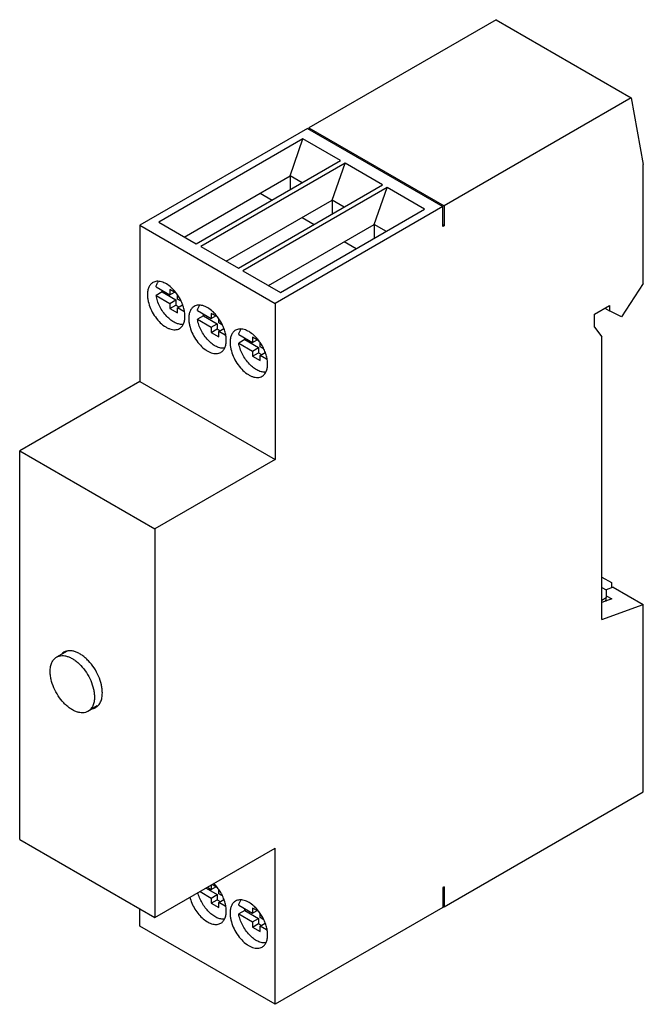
# Model space of a CAD drawing. Header units: millimetres. Extents: x 9.9 to 68.6, y 8.4 to 101.1.
import ezdxf

# ---------------------------------------------------------------- set-up
doc = ezdxf.new("R2010")
doc.units = ezdxf.units.MM
doc.header["$LTSCALE"] = 7.123016
doc.layers.get('0').update_dxf_attribs({"linetype": 'CONTINUOUS'})

msp = doc.modelspace()

# ---------------------------------------------------------------- linework, layer by layer
at = {"color": 7, "linetype": 'Continuous'}
for p, q in [((54.718, 101.106), (37.111, 90.941)), ((54.718, 101.106), (67.446, 93.758)), ((67.446, 93.758), (49.839, 83.593)), ((67.446, 93.758), (68.577, 87.471)), ((36.969, 90.859), (21.201, 81.756)), ((36.969, 90.859), (49.697, 83.511)), ((37.111, 90.941), (37.111, 90.778)), ((37.111, 90.941), (49.839, 83.593)), ((36.545, 89.88), (22.969, 82.041)), ((35.343, 86.41), (36.545, 89.88)), ((40.081, 87.838), (36.545, 89.88)), ((26.504, 80), (40.081, 87.838)), ((40.505, 87.594), (26.928, 79.755)), ((39.303, 84.123), (40.505, 87.594)), ((44.04, 85.552), (40.505, 87.594)), ((68.577, 76.285), (68.577, 87.471)), ((25.373, 80.653), (35.343, 86.41)), ((35.343, 86.41), (35.343, 85.103)), ((36.474, 85.756), (35.343, 86.41)), ((30.464, 77.714), (44.04, 85.552)), ((44.465, 85.307), (30.888, 77.469)), ((43.263, 81.837), (44.465, 85.307)), ((48, 83.266), (44.465, 85.307)), ((32.515, 84.777), (33.646, 84.123)), ((29.333, 78.367), (39.303, 84.123)), ((49.697, 83.511), (33.929, 74.407)), ((39.303, 84.123), (39.303, 82.817)), ((40.434, 83.47), (39.303, 84.123)), ((49.697, 81.633), (49.697, 83.511)), ((49.839, 83.593), (49.839, 81.715)), ((34.424, 75.428), (48, 83.266)), ((36.474, 82.49), (37.606, 81.837)), ((21.201, 81.756), (21.201, 67.059)), ((21.201, 81.756), (33.929, 74.407)), ((22.969, 82.041), (26.504, 80)), ((33.292, 76.081), (43.263, 81.837)), ((43.263, 81.837), (43.263, 80.531)), ((44.394, 81.184), (43.263, 81.837)), ((49.839, 81.715), (49.697, 81.796)), ((49.839, 81.715), (49.697, 81.633)), ((26.928, 79.755), (30.464, 77.714)), ((41.566, 79.551), (40.434, 80.204)), ((30.888, 77.469), (34.424, 75.428)), ((68.577, 76.285), (66.526, 73.141)), ((22.723, 75.978), (24.029, 75.224)), ((23.289, 75.488), (22.723, 75.161)), ((22.723, 75.161), (24.029, 74.407)), ((23.289, 75.488), (24.595, 74.734)), ((24.029, 75.713), (24.029, 75.224)), ((24.607, 75.38), (24.029, 75.713)), ((24.029, 75.224), (24.454, 75.469)), ((24.736, 74.815), (24.736, 75.155)), ((24.029, 74.407), (24.595, 74.734)), ((24.029, 74.407), (24.029, 73.917)), ((24.029, 73.917), (24.595, 74.244)), ((24.595, 74.734), (24.595, 74.244)), ((24.595, 74.244), (24.878, 74.08)), ((25.031, 74.645), (24.736, 74.815)), ((24.736, 73.999), (25.219, 74.277)), ((33.929, 74.407), (33.929, 59.71)), ((63.981, 73.386), (65.395, 74.203)), ((65.395, 74.203), (65.395, 73.713)), ((24.029, 73.917), (24.736, 73.509)), ((24.736, 73.509), (24.736, 73.999)), ((25.349, 73.645), (24.736, 73.999)), ((26.612, 73.732), (27.918, 72.978)), ((27.178, 73.243), (26.612, 72.916)), ((27.178, 73.243), (28.484, 72.488)), ((27.918, 73.468), (27.918, 72.978)), ((28.496, 73.135), (27.918, 73.468)), ((27.918, 72.978), (28.343, 73.223)), ((63.981, 72.162), (63.981, 73.386)), ((64.971, 73.958), (65.395, 73.713)), ((66.526, 73.141), (65.395, 73.713)), ((26.612, 72.916), (27.918, 72.162)), ((27.918, 72.162), (28.484, 72.488)), ((28.484, 72.488), (28.484, 71.998)), ((28.626, 72.57), (28.626, 72.91)), ((28.92, 72.4), (28.626, 72.57)), ((27.918, 72.162), (27.918, 71.672)), ((27.918, 71.672), (28.484, 71.998)), ((27.918, 71.672), (28.626, 71.264)), ((28.484, 71.998), (28.767, 71.835)), ((28.626, 71.754), (29.108, 72.032)), ((28.626, 71.264), (28.626, 71.754)), ((29.238, 71.4), (28.626, 71.754)), ((30.501, 71.487), (31.808, 70.733)), ((63.981, 72.162), (64.688, 71.263)), ((31.067, 70.997), (30.501, 70.671)), ((30.501, 70.671), (31.808, 69.916)), ((31.067, 70.997), (32.373, 70.243)), ((31.808, 71.223), (31.808, 70.733)), ((32.385, 70.89), (31.808, 71.223)), ((31.808, 70.733), (32.232, 70.978)), ((32.515, 70.325), (32.515, 70.665)), ((64.688, 44.645), (64.688, 71.263)), ((31.808, 69.916), (32.373, 70.243)), ((31.808, 69.916), (31.808, 69.427)), ((31.808, 69.427), (32.373, 69.753)), ((32.373, 70.243), (32.373, 69.753)), ((32.373, 69.753), (32.656, 69.59)), ((32.809, 70.155), (32.515, 70.325)), ((32.515, 69.508), (32.997, 69.787)), ((32.515, 69.018), (32.515, 69.508)), ((33.127, 69.155), (32.515, 69.508)), ((31.808, 69.427), (32.515, 69.018)), ((21.201, 67.059), (9.887, 60.527)), ((21.201, 67.059), (33.929, 59.71)), ((9.887, 23.947), (9.887, 60.527)), ((9.887, 60.527), (22.615, 53.178)), ((33.929, 59.71), (22.615, 53.178)), ((22.615, 53.178), (22.615, 16.599)), ((64.688, 48.646), (65.572, 48.136)), ((64.688, 47.666), (65.077, 47.442)), ((65.749, 47.707), (65.071, 47.458)), ((65.077, 47.442), (65.077, 46.709)), ((65.572, 48.136), (65.572, 47.642)), ((65.749, 47.707), (68.577, 46.074)), ((64.688, 46.484), (65.077, 46.709)), ((65.607, 46.586), (64.688, 46.249)), ((65.077, 46.893), (65.607, 46.586)), ((64.688, 44.645), (68.577, 46.074)), ((68.577, 28.438), (68.577, 46.074)), ((14.342, 41.683), (13.362, 41.118)), ((17.185, 36.512), (16.312, 36.008)), ((49.839, 17.619), (68.577, 28.438)), ((9.887, 23.947), (22.615, 16.599)), ((22.615, 16.599), (33.929, 23.131)), ((33.929, 8.434), (33.929, 23.131)), ((27.918, 19.661), (27.918, 19.252)), ((27.918, 19.252), (28.343, 19.497)), ((28.496, 19.409), (27.989, 19.702)), ((49.839, 19.497), (49.697, 19.416)), ((49.839, 19.497), (49.839, 17.619)), ((26.858, 19.048), (27.918, 18.436)), ((27.423, 19.375), (28.484, 18.763)), ((27.565, 19.457), (27.918, 19.252)), ((27.918, 18.436), (28.484, 18.763)), ((28.484, 18.763), (28.484, 18.273)), ((28.626, 18.844), (28.626, 19.184)), ((28.92, 18.674), (28.626, 18.844)), ((49.697, 19.416), (49.697, 17.538)), ((27.918, 18.436), (27.918, 17.946)), ((27.918, 17.946), (28.484, 18.273)), ((27.918, 17.946), (28.626, 17.538)), ((28.484, 18.273), (28.767, 18.109)), ((28.626, 18.028), (29.108, 18.306)), ((29.238, 17.674), (28.626, 18.028)), ((28.626, 17.538), (28.626, 18.028)), ((30.501, 17.761), (31.808, 17.007)), ((49.697, 17.701), (49.839, 17.619)), ((21.201, 15.782), (21.201, 17.416)), ((31.067, 17.271), (30.501, 16.945)), ((30.501, 16.945), (31.808, 16.191)), ((31.067, 17.271), (32.373, 16.517)), ((32.385, 17.164), (31.808, 17.497)), ((31.808, 17.497), (31.808, 17.007)), ((31.808, 17.007), (32.232, 17.252)), ((32.515, 16.599), (32.515, 16.939)), ((49.697, 17.538), (33.929, 8.434)), ((33.929, 8.434), (21.201, 15.782)), ((31.808, 16.191), (32.373, 16.517)), ((31.808, 16.191), (31.808, 15.701)), ((31.808, 15.701), (32.373, 16.027)), ((32.373, 16.517), (32.373, 16.027)), ((32.373, 16.027), (32.656, 15.864)), ((32.809, 16.429), (32.515, 16.599)), ((32.515, 15.782), (32.997, 16.061)), ((33.127, 15.429), (32.515, 15.782)), ((32.515, 15.292), (32.515, 15.782)), ((31.808, 15.701), (32.515, 15.292))]:
    msp.add_line(p, q, dxfattribs=at)
for centre, radius, start, end in [((26.117, 75.96), 2.867, 185.90951, 189.47953), ((21.332, 72.868), 4.14, 35.78198, 38.72741), ((21.2, 72.774), 4.302, 29.99696, 35.76676), ((30.006, 73.715), 2.867, 185.90951, 189.47953), ((25.221, 70.622), 4.14, 35.78198, 38.72741), ((25.089, 70.529), 4.302, 29.99696, 35.76676), ((33.895, 71.469), 2.867, 185.90951, 189.47953), ((29.111, 68.377), 4.14, 35.78198, 38.72741), ((28.978, 68.283), 4.302, 29.99696, 35.76676), ((14.547, 40.698), 1.005, 119.99752, 131.11141), ((25.221, 16.897), 4.14, 35.78198, 38.72741), ((25.089, 16.803), 4.302, 29.99696, 35.76676), ((33.895, 17.744), 2.867, 185.90951, 189.47953), ((29.111, 14.651), 4.14, 35.78198, 38.72741), ((28.978, 14.557), 4.302, 29.99696, 35.76676)]:
    msp.add_arc(centre, radius, start, end, dxfattribs=at)
for points, knots in [([(22.426, 76.368), (22.343, 76.32), (22.189, 76.191), (22.025, 75.922), (21.927, 75.591), (21.908, 75.35), (21.908, 75.224)], [0, 0, 0, 0, 0.217784, 0.450917, 0.710308, 1, 1, 1, 1]), ([(24.154, 75.892), (24.011, 76.021), (23.723, 76.24), (23.322, 76.423), (23.013, 76.484), (22.8, 76.489), (22.602, 76.452), (22.481, 76.4), (22.426, 76.368)], [0, 0, 0, 0, 0.301777, 0.566648, 0.685147, 0.795396, 0.899389, 1, 1, 1, 1]), ([(22.723, 75.978), (22.743, 76.076), (22.8, 76.26), (22.899, 76.427), (22.957, 76.497)], [0, 0, 0, 0, 0.5242, 1, 1, 1, 1]), ([(21.908, 75.224), (21.908, 75.12), (21.922, 74.906), (22.001, 74.463), (22.191, 73.901), (22.535, 73.265), (22.971, 72.706), (23.396, 72.33), (23.753, 72.112), (24.011, 71.998), (24.263, 71.931), (24.504, 71.913), (24.728, 71.946), (24.864, 72.002), (24.926, 72.038)], [0, 0, 0, 0, 0.062392, 0.128832, 0.270353, 0.417443, 0.561717, 0.695324, 0.756318, 0.812798, 0.864737, 0.91255, 0.957158, 1, 1, 1, 1]), ([(25.289, 72.431), (25.167, 72.413), (24.972, 72.423), (24.718, 72.492), (24.44, 72.608), (24.093, 72.829), (23.706, 73.185), (23.357, 73.62), (23.065, 74.109), (22.845, 74.626), (22.753, 74.985), (22.723, 75.161)], [0, 0, 0, 0, 0.091096, 0.141554, 0.195598, 0.314154, 0.444992, 0.584174, 0.726637, 0.867001, 1, 1, 1, 1]), ([(24.562, 75.458), (24.53, 75.497), (24.403, 75.65), (24.264, 75.793), (24.154, 75.892)], [0, 0, 0, 0, 0.255836, 1, 1, 1, 1]), ([(25.444, 73.182), (25.444, 73.322), (25.418, 73.613), (25.316, 74.052), (25.152, 74.496), (25.007, 74.784), (24.926, 74.925)], [0, 0, 0, 0, 0.228246, 0.474694, 0.733948, 1, 1, 1, 1]), ([(28.043, 73.647), (27.9, 73.775), (27.612, 73.995), (27.211, 74.178), (26.902, 74.239), (26.689, 74.243), (26.491, 74.207), (26.37, 74.155), (26.315, 74.123)], [0, 0, 0, 0, 0.301777, 0.566648, 0.685147, 0.795396, 0.899389, 1, 1, 1, 1]), ([(26.612, 73.732), (26.632, 73.831), (26.689, 74.015), (26.788, 74.181), (26.846, 74.251)], [0, 0, 0, 0, 0.5242, 1, 1, 1, 1]), ([(26.315, 74.123), (26.232, 74.075), (26.078, 73.945), (25.914, 73.677), (25.816, 73.346), (25.797, 73.105), (25.797, 72.978)], [0, 0, 0, 0, 0.217784, 0.450917, 0.710308, 1, 1, 1, 1]), ([(28.451, 73.212), (28.419, 73.252), (28.292, 73.405), (28.153, 73.548), (28.043, 73.647)], [0, 0, 0, 0, 0.255836, 1, 1, 1, 1]), ([(24.926, 72.038), (25.008, 72.086), (25.163, 72.215), (25.327, 72.484), (25.424, 72.815), (25.444, 73.056), (25.444, 73.182)], [0, 0, 0, 0, 0.217784, 0.450917, 0.710308, 1, 1, 1, 1]), ([(25.797, 72.978), (25.797, 72.875), (25.811, 72.66), (25.89, 72.218), (26.08, 71.655), (26.424, 71.02), (26.861, 70.461), (27.285, 70.085), (27.642, 69.867), (27.9, 69.752), (28.152, 69.685), (28.393, 69.668), (28.617, 69.701), (28.753, 69.757), (28.815, 69.793)], [0, 0, 0, 0, 0.062392, 0.128832, 0.270353, 0.417443, 0.561717, 0.695324, 0.756318, 0.812798, 0.864737, 0.91255, 0.957158, 1, 1, 1, 1]), ([(29.178, 70.186), (29.056, 70.167), (28.861, 70.177), (28.607, 70.247), (28.329, 70.363), (27.982, 70.584), (27.595, 70.94), (27.246, 71.374), (26.954, 71.864), (26.735, 72.381), (26.642, 72.739), (26.612, 72.916)], [0, 0, 0, 0, 0.091096, 0.141554, 0.195598, 0.314154, 0.444992, 0.584174, 0.726637, 0.867001, 1, 1, 1, 1]), ([(29.333, 70.937), (29.333, 71.077), (29.307, 71.368), (29.205, 71.806), (29.042, 72.251), (28.896, 72.538), (28.815, 72.679)], [0, 0, 0, 0, 0.228246, 0.474694, 0.733948, 1, 1, 1, 1]), ([(30.204, 71.877), (30.122, 71.83), (29.967, 71.7), (29.803, 71.431), (29.705, 71.1), (29.686, 70.86), (29.686, 70.733)], [0, 0, 0, 0, 0.217784, 0.450917, 0.710308, 1, 1, 1, 1]), ([(31.932, 71.402), (31.79, 71.53), (31.501, 71.749), (31.1, 71.932), (30.791, 71.994), (30.578, 71.998), (30.38, 71.961), (30.259, 71.909), (30.204, 71.877)], [0, 0, 0, 0, 0.301777, 0.566648, 0.685147, 0.795396, 0.899389, 1, 1, 1, 1]), ([(30.501, 71.487), (30.522, 71.585), (30.578, 71.77), (30.677, 71.936), (30.735, 72.006)], [0, 0, 0, 0, 0.5242, 1, 1, 1, 1]), ([(32.34, 70.967), (32.308, 71.007), (32.181, 71.159), (32.042, 71.302), (31.932, 71.402)], [0, 0, 0, 0, 0.255836, 1, 1, 1, 1]), ([(28.815, 69.793), (28.897, 69.84), (29.052, 69.97), (29.216, 70.239), (29.313, 70.569), (29.333, 70.81), (29.333, 70.937)], [0, 0, 0, 0, 0.217784, 0.450917, 0.710308, 1, 1, 1, 1]), ([(29.686, 70.733), (29.686, 70.629), (29.7, 70.415), (29.779, 69.972), (29.969, 69.41), (30.313, 68.775), (30.75, 68.216), (31.174, 67.84), (31.531, 67.621), (31.789, 67.507), (32.041, 67.44), (32.282, 67.422), (32.506, 67.455), (32.642, 67.512), (32.704, 67.547)], [0, 0, 0, 0, 0.062392, 0.128832, 0.270353, 0.417443, 0.561717, 0.695324, 0.756318, 0.812798, 0.864737, 0.91255, 0.957158, 1, 1, 1, 1]), ([(33.067, 67.94), (32.945, 67.922), (32.75, 67.932), (32.496, 68.001), (32.218, 68.117), (31.871, 68.339), (31.484, 68.694), (31.135, 69.129), (30.843, 69.619), (30.624, 70.136), (30.531, 70.494), (30.501, 70.671)], [0, 0, 0, 0, 0.091096, 0.141554, 0.195598, 0.314154, 0.444992, 0.584174, 0.726637, 0.867001, 1, 1, 1, 1]), ([(33.222, 68.692), (33.222, 68.831), (33.196, 69.122), (33.094, 69.561), (32.931, 70.005), (32.785, 70.293), (32.704, 70.434)], [0, 0, 0, 0, 0.228246, 0.474694, 0.733948, 1, 1, 1, 1]), ([(32.704, 67.547), (32.786, 67.595), (32.941, 67.725), (33.105, 67.993), (33.203, 68.324), (33.222, 68.565), (33.222, 68.692)], [0, 0, 0, 0, 0.217784, 0.450917, 0.710308, 1, 1, 1, 1]), ([(65.049, 46.333), (65.054, 46.363), (65.07, 46.487), (65.077, 46.613), (65.077, 46.709)], [0, 0, 0, 0, 0.242206, 1, 1, 1, 1]), ([(17.665, 37.746), (17.665, 37.871), (17.649, 38.128), (17.554, 38.659), (17.326, 39.334), (16.913, 40.096), (16.469, 40.665), (16.069, 41.05), (15.763, 41.29), (15.452, 41.48), (15.142, 41.617), (14.839, 41.698), (14.55, 41.719), (14.281, 41.68), (14.118, 41.612), (14.044, 41.569)], [0, 0, 0, 0, 0.062392, 0.128812, 0.270304, 0.417363, 0.561611, 0.630247, 0.695375, 0.75636, 0.812832, 0.864765, 0.912567, 0.957168, 1, 1, 1, 1]), ([(12.751, 39.767), (12.751, 39.917), (12.774, 40.201), (12.889, 40.591), (13.054, 40.861), (13.221, 41.025), (13.314, 41.09), (13.362, 41.118)], [0, 0, 0, 0, 0.289529, 0.548667, 0.781631, 0.891839, 1, 1, 1, 1]), ([(13.362, 41.118), (13.435, 41.16), (13.595, 41.226), (13.86, 41.265), (14.144, 41.244), (14.441, 41.165), (14.746, 41.03), (15.052, 40.843), (15.353, 40.607), (15.747, 40.229), (16.183, 39.669), (16.589, 38.92), (16.813, 38.256), (16.906, 37.734), (16.923, 37.481), (16.923, 37.359)], [0, 0, 0, 0, 0.04283, 0.08743, 0.13523, 0.187162, 0.243631, 0.304612, 0.369737, 0.438371, 0.582621, 0.729687, 0.871186, 0.937607, 1, 1, 1, 1]), ([(16.312, 36.008), (16.239, 35.966), (16.079, 35.899), (15.814, 35.861), (15.53, 35.882), (15.233, 35.961), (14.928, 36.095), (14.622, 36.283), (14.321, 36.518), (13.927, 36.897), (13.491, 37.457), (13.085, 38.206), (12.861, 38.869), (12.768, 39.392), (12.751, 39.645), (12.751, 39.767)], [0, 0, 0, 0, 0.04283, 0.08743, 0.13523, 0.187162, 0.243631, 0.304612, 0.369737, 0.438371, 0.582621, 0.729687, 0.871186, 0.937607, 1, 1, 1, 1]), ([(16.923, 37.359), (16.923, 37.209), (16.9, 36.925), (16.785, 36.534), (16.62, 36.265), (16.453, 36.101), (16.36, 36.036), (16.312, 36.008)], [0, 0, 0, 0, 0.289529, 0.548667, 0.781631, 0.891839, 1, 1, 1, 1]), ([(17.044, 36.373), (17.093, 36.401), (17.188, 36.467), (17.357, 36.634), (17.526, 36.908), (17.642, 37.305), (17.665, 37.594), (17.665, 37.746)], [0, 0, 0, 0, 0.108161, 0.218368, 0.451329, 0.71047, 1, 1, 1, 1]), ([(16.747, 36.259), (16.773, 36.265), (16.876, 36.291), (16.975, 36.333), (17.044, 36.373)], [0, 0, 0, 0, 0.253904, 1, 1, 1, 1]), ([(28.451, 19.486), (28.426, 19.517), (28.328, 19.636), (28.223, 19.749), (28.141, 19.829)], [0, 0, 0, 0, 0.25417, 1, 1, 1, 1]), ([(29.178, 16.46), (29.063, 16.443), (28.812, 16.452), (28.433, 16.579), (28.05, 16.808), (27.68, 17.128), (27.339, 17.523), (27.044, 17.973), (26.81, 18.456), (26.7, 18.794), (26.659, 18.963)], [0, 0, 0, 0, 0.091033, 0.194413, 0.31138, 0.440459, 0.578385, 0.720817, 0.862908, 1, 1, 1, 1]), ([(29.333, 17.211), (29.333, 17.351), (29.307, 17.642), (29.205, 18.08), (29.042, 18.525), (28.896, 18.812), (28.815, 18.953)], [0, 0, 0, 0, 0.228246, 0.474694, 0.733948, 1, 1, 1, 1]), ([(25.893, 18.532), (25.944, 18.335), (26.08, 17.943), (26.368, 17.391), (26.73, 16.89), (27.143, 16.471), (27.582, 16.159), (27.965, 15.998), (28.257, 15.948), (28.459, 15.948), (28.647, 15.986), (28.762, 16.036), (28.815, 16.067)], [0, 0, 0, 0, 0.143048, 0.291039, 0.437718, 0.577044, 0.703983, 0.815563, 0.865706, 0.912559, 0.956942, 1, 1, 1, 1]), ([(30.204, 18.152), (30.122, 18.104), (29.967, 17.974), (29.803, 17.706), (29.705, 17.375), (29.686, 17.134), (29.686, 17.007)], [0, 0, 0, 0, 0.217784, 0.450917, 0.710308, 1, 1, 1, 1]), ([(31.932, 17.676), (31.79, 17.804), (31.501, 18.023), (31.1, 18.207), (30.791, 18.268), (30.578, 18.272), (30.38, 18.235), (30.259, 18.184), (30.204, 18.152)], [0, 0, 0, 0, 0.301777, 0.566648, 0.685147, 0.795396, 0.899389, 1, 1, 1, 1]), ([(30.501, 17.761), (30.522, 17.859), (30.578, 18.044), (30.677, 18.21), (30.735, 18.28)], [0, 0, 0, 0, 0.5242, 1, 1, 1, 1]), ([(32.34, 17.241), (32.308, 17.281), (32.181, 17.434), (32.042, 17.577), (31.932, 17.676)], [0, 0, 0, 0, 0.255836, 1, 1, 1, 1]), ([(28.815, 16.067), (28.897, 16.114), (29.052, 16.244), (29.216, 16.513), (29.313, 16.844), (29.333, 17.085), (29.333, 17.211)], [0, 0, 0, 0, 0.217784, 0.450917, 0.710308, 1, 1, 1, 1]), ([(29.686, 17.007), (29.686, 16.903), (29.7, 16.689), (29.779, 16.246), (29.969, 15.684), (30.313, 15.049), (30.75, 14.49), (31.174, 14.114), (31.531, 13.895), (31.789, 13.781), (32.041, 13.714), (32.282, 13.696), (32.506, 13.729), (32.642, 13.786), (32.704, 13.821)], [0, 0, 0, 0, 0.062392, 0.128832, 0.270353, 0.417443, 0.561717, 0.695324, 0.756318, 0.812798, 0.864737, 0.91255, 0.957158, 1, 1, 1, 1]), ([(33.067, 14.215), (32.945, 14.196), (32.75, 14.206), (32.496, 14.276), (32.218, 14.391), (31.871, 14.613), (31.484, 14.969), (31.135, 15.403), (30.843, 15.893), (30.624, 16.41), (30.531, 16.768), (30.501, 16.945)], [0, 0, 0, 0, 0.091096, 0.141554, 0.195598, 0.314154, 0.444992, 0.584174, 0.726637, 0.867001, 1, 1, 1, 1]), ([(33.222, 14.966), (33.222, 15.106), (33.196, 15.396), (33.094, 15.835), (32.931, 16.279), (32.785, 16.567), (32.704, 16.708)], [0, 0, 0, 0, 0.228246, 0.474694, 0.733948, 1, 1, 1, 1]), ([(32.704, 13.821), (32.786, 13.869), (32.941, 13.999), (33.105, 14.267), (33.203, 14.598), (33.222, 14.839), (33.222, 14.966)], [0, 0, 0, 0, 0.217784, 0.450917, 0.710308, 1, 1, 1, 1])]:
    msp.add_open_spline(points, degree=3, knots=knots, dxfattribs=at)

doc.saveas('drawing.dxf')
